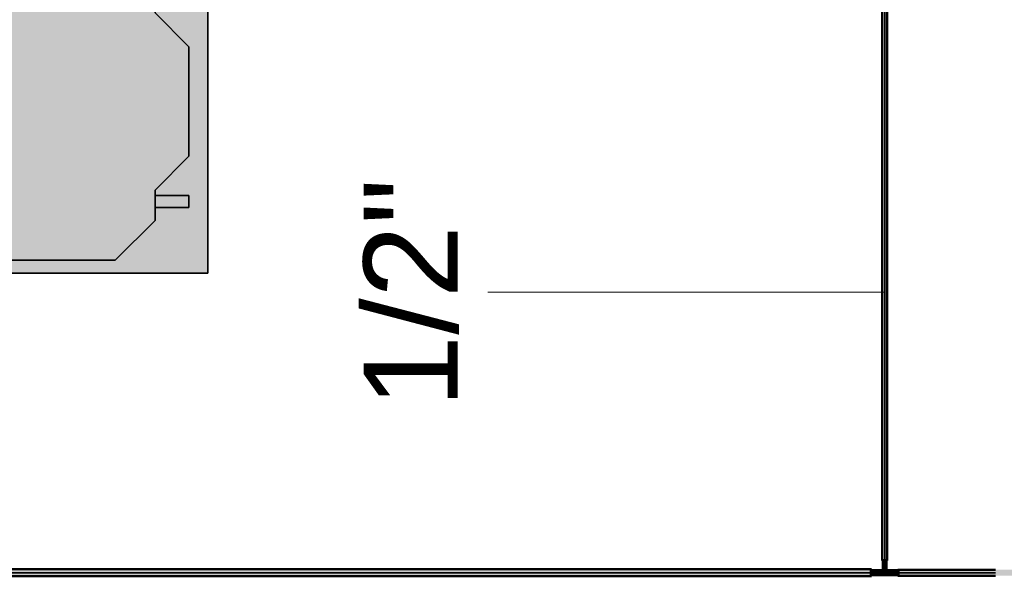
# Model space of a CAD drawing. Header units: millimetres. Extents: x -31934 to 32637, y -11608 to 10611.
# Tile 40 of 59: x 13911 to 16522, y 2225 to 3701. Entities that reach past the tile are written whole.
import ezdxf

# ---------------------------------------------------------------- set-up
doc = ezdxf.new("R2010")
doc.units = ezdxf.units.MM
doc.linetypes.add('Centro', pattern=[30, 12, -6, 6, -6])
doc.linetypes.add('Oculto 1_5', pattern=[2.2, 1.5, -0.7])
for name, color, linetype, lineweight in [('A-DETL', 90, 'Oculto 1_5', 9), ('M-EQPM', 50, 'Continuous', 35), ('P-PIPE', 3, 'Continuous', 50), ('P-PIPE-CNTR', 3, 'Centro', 35), ('P-PIPE-IDEN', 2, 'Continuous', 9)]:
    doc.layers.add(name, color=color, linetype=linetype, lineweight=lineweight)
doc.styles.add('Arial_1', font='arial.ttf', dxfattribs={"height": 250})

# ---------------------------------------------------------------- blocks, each defined once
blk = doc.blocks.new('Midea_VRF_Indoor_4-way Cassette_MI-90_100_112_140_Q4_DHN1-D _2nd DC_ - MI2-100Q4DHN1-V119-PAVIMENTO TÉRREO TUBULAÇÃO FRIGORIGENA')
at = {"layer": 'M-EQPM', "linetype": 'Oculto 1_5', "lineweight": 9}
h = blk.add_hatch(color=256, dxfattribs=at)
h.paths.add_polyline_path([(-121.1, -475), (475, -475), (475, 234.6), (434.7, 235.3), (434.7, 244.2), (475, 244.2), (475, 265.3), (437.7, 266.3), (437.7, 281.1), (475, 281.1), (475, 475), (-475, 475), (-475, -475), (-229.6, -475)])
h.paths.add_polyline_path([(-121.1, -440.4), (-229.6, -440.4), (-415, -255), (-415, 255), (-206.4, 463.6), (206.4, 463.6), (335, 335), (335, 281.2), (425, 280.1), (425, 265.3), (335, 265.3), (335, 244.2), (425, 243.5), (425, 234.6), (335, 234.6), (335, 215), (425, 125), (425, -165), (335, -255), (335, -269), (425, -269.5), (425, -301), (335, -301), (335, -335), (229.6, -440.4)])
for points in [[(-229.6, -440.4), (229.6, -440.4), (335, -335), (335, -255), (425, -165), (425, 125), (335, 215), (335, 335), (206.4, 463.6), (-206.4, 463.6), (-415, 255), (-415, -255)], [(425, 265.3), (425, 281.2), (335, 280.1), (335, 265.3)], [(425, 234.6), (425, 244.2), (335, 243.5), (335, 234.6)], [(335, -301), (425, -300.5), (425, -269), (335, -269.5), (335, -300.5)]]:
    blk.add_hatch(color=256, dxfattribs=at).paths.add_polyline_path(points)
at = {"layer": 'A-DETL'}
for p, q in [((475, 265.3), (475, 281.1)), ((475, 281.1), (475, 265.3)), ((425, 244), (425, 244.2)), ((475, 234.9), (475, 243.9)), ((475, 243.9), (475, 234.9)), ((425, 234.6), (425, 234.8))]:
    blk.add_line(p, q, dxfattribs=at)
at = {"layer": 'M-EQPM'}
for p, q in [((0, 475), (-475, 475)), ((-475, 475), (-475, -475)), ((-475, -475), (-475, 475)), ((-475, 475), (475, 475)), ((475, 475), (0, 475)), ((475, 281.1), (475, 475)), ((475, 475), (475, 281.1)), ((-206.4, 463.6), (-415, 255)), ((-415, 255), (-206.4, 463.6)), ((206.4, 463.6), (-206.4, 463.6)), ((-206.4, 463.6), (206.4, 463.6)), ((335, 335), (206.4, 463.6)), ((206.4, 463.6), (335, 335)), ((335, 215), (335, 335)), ((335, 335), (335, 215)), ((425, 281.2), (335, 281.2)), ((335, 265.3), (425, 265.3)), ((425, 265.3), (425, 281.2)), ((475, 244), (475, 265.3)), ((475, 265.3), (475, 244)), ((-415, 255), (-415, -255)), ((-415, -255), (-415, 255)), ((425, 244.2), (335, 244.2)), ((425, 234.6), (425, 244.2)), ((335, 234.6), (425, 234.6)), ((425, 125), (335, 215)), ((335, 215), (425, 125)), ((475, -475), (475, 234.8)), ((475, 234.8), (475, -475)), ((425, -165), (425, 125)), ((425, 125), (425, -165)), ((335, -255), (425, -165)), ((425, -165), (335, -255)), ((-415, -255), (-229.6, -440.4)), ((-229.6, -440.4), (-415, -255)), ((335, -335), (335, -255)), ((335, -255), (335, -335)), ((425, -269), (335, -269)), ((425, -301), (425, -269)), ((335, -301), (425, -301)), ((229.6, -440.4), (335, -335)), ((335, -335), (229.6, -440.4)), ((-229.6, -440.4), (229.6, -440.4)), ((229.6, -440.4), (-229.6, -440.4)), ((-475, -475), (475, -475)), ((475, -475), (-475, -475))]:
    blk.add_line(p, q, dxfattribs=at)
blk = doc.blocks.new('Bucha de redução reta - Soldada - CU - Padrão-976290-PAVIMENTO TÉRREO TUBULAÇÃO FRIGORIGENA')
at = {"layer": 'P-PIPE', "lineweight": 9}
h = blk.add_hatch(color=20, dxfattribs=at)
h.paths.add_polyline_path([(16201.8, 2230.1), (16201.9, 2230.9), (16200.2, 2232.4), (16201.2, 2230.7)])
h.paths.add_polyline_path([(16206.9, 2230.8), (16208.6, 2232), (16209.3, 2236.4), (16209, 2234.6), (16207.6, 2231.2), (16207.2, 2230.9)])
at = {"layer": 'A-DETL', "color": 20, "linetype": 'Continuous'}
for radius, start, end in [(6.25, 30, 150), (6.25, 30, 150), (5.26, 15, 165), (5.26, 135, 165), (5.26, 60, 120), (5.26, 15, 30)]:
    blk.add_arc((16204.4, 2234.6), radius, start, end, dxfattribs=at)
at = {"layer": 'P-PIPE', "color": 1}
for radius, start, end in [(6.25, 150, 180), (6.25, 150, 180), (6.25, 180, 0), (6.25, 180, 0), (5.26, 165, 180), (5.26, 180, 210), (5.26, 180, 0), (5.26, 240, 315), (5.26, 330, 0), (5.26, 0, 15), (6.25, 0, 30), (6.25, 0, 30)]:
    blk.add_arc((16204.4, 2234.6), radius, start, end, dxfattribs=at)
blk = doc.blocks.new('Cotovelo - Soldado - CU - Padrão-V29-PAVIMENTO TÉRREO TUBULAÇÃO FRIGORIGENA')
at = {"layer": 'P-PIPE', "lineweight": 9}
h = blk.add_hatch(color=20, dxfattribs=at)
h.paths.add_polyline_path([(16200.3, 2232.3), (16204.4, 2232.4), (16199.9, 2233.4), (16200.2, 2232.4)])
h.paths.add_polyline_path([(16204.4, 2243.9), (16204.4, 2246.9), (16201.8, 2247.8), (16203.5, 2245.2)])
h.paths.add_polyline_path([(16204.4, 2232.4), (16203.4, 2245.2), (16199.7, 2250), (16199.9, 2233.9)])
for points in [[(16201.8, 2250), (16204.4, 2250), (16204.4, 2258.7), (16199.9, 2258.7), (16200.7, 2250)], [(16208.1, 2250), (16209, 2250), (16208.1, 2258.7), (16204.4, 2258.7), (16204.4, 2250), (16207, 2250)]]:
    blk.add_hatch(color=20, dxfattribs=at).paths.add_polyline_path(points)
h = blk.add_hatch(color=20, dxfattribs=at)
h.paths.add_polyline_path([(16208.5, 2232.3), (16209, 2233.8), (16204.4, 2232.4)])
h.paths.add_polyline_path([(16204.4, 2232.4), (16209, 2234.1), (16209, 2245.5), (16208.5, 2249.3), (16204.4, 2243.9), (16204.4, 2234.1)])
h.paths.add_polyline_path([(16204.4, 2243.9), (16205.8, 2247.9), (16204.4, 2246.9), (16204.4, 2245.2)])
at = {"layer": 'A-DETL', "color": 20, "linetype": 'Continuous'}
for p, q in [((16199.3, 2258.7), (16199.2, 2258.7)), ((16199.2, 2250), (16199.3, 2250)), ((16209.7, 2258.7), (16209.5, 2258.7)), ((16209.5, 2250), (16209.7, 2250))]:
    blk.add_line(p, q, dxfattribs=at)
at = {"layer": 'A-DETL', "color": 20, "linetype": 'Continuous', "flags": 128}
for points in [[(16199.7, 2235.5), (16199.7, 2235.3), (16199.7, 2235.1), (16199.7, 2235), (16199.7, 2234.9), (16199.7, 2234.8), (16199.7, 2234.7), (16199.7, 2234.7), (16199.7, 2234.6)], [(16209.2, 2234.6), (16209.2, 2234.7), (16209.2, 2234.7), (16209.2, 2234.8), (16209.2, 2234.8), (16209.2, 2235), (16209.2, 2235.1), (16209.2, 2235.2), (16209.2, 2235.4)]]:
    blk.add_lwpolyline(points, dxfattribs=at)
at = {"layer": 'P-PIPE', "color": 1}
for p, q in [((16199.2, 2258.7), (16199.2, 2250)), ((16204.4, 2258.7), (16199.2, 2258.7)), ((16199.2, 2250), (16204.4, 2250)), ((16209.7, 2258.7), (16204.4, 2258.7)), ((16204.4, 2250), (16209.7, 2250)), ((16209.7, 2250), (16209.7, 2258.7))]:
    blk.add_line(p, q, dxfattribs=at)
at = {"layer": 'P-PIPE', "color": 1, "flags": 128}
for points in [[(16199.7, 2250), (16199.7, 2249.4), (16199.7, 2248.8), (16199.7, 2248.2), (16199.7, 2247.6), (16199.7, 2246.9), (16199.7, 2246.3), (16199.7, 2245.8), (16199.7, 2245.2), (16199.7, 2244.6), (16199.7, 2244), (16199.7, 2243.5), (16199.7, 2242.9), (16199.7, 2242.4), (16199.7, 2241.8), (16199.7, 2241.3), (16199.7, 2240.8), (16199.7, 2240.3), (16199.7, 2239.9), (16199.7, 2239.4), (16199.7, 2239), (16199.7, 2238.6), (16199.7, 2238.2), (16199.7, 2237.8), (16199.7, 2237.4), (16199.7, 2237.1), (16199.7, 2236.8), (16199.7, 2236.5), (16199.7, 2236.2), (16199.7, 2235.9), (16199.7, 2235.7), (16199.7, 2235.5), (16199.7, 2235.3), (16199.7, 2235.1), (16199.7, 2235), (16199.7, 2234.9), (16199.7, 2234.8), (16199.7, 2234.7), (16199.7, 2234.7), (16199.7, 2234.6)], [(16209.2, 2234.6), (16209.2, 2234.7), (16209.2, 2234.7), (16209.2, 2234.8), (16209.2, 2234.8), (16209.2, 2235), (16209.2, 2235.1), (16209.2, 2235.2), (16209.2, 2235.4), (16209.2, 2235.6), (16209.2, 2235.9), (16209.2, 2236.1), (16209.2, 2236.4), (16209.2, 2236.7), (16209.2, 2237), (16209.2, 2237.3), (16209.2, 2237.7), (16209.2, 2238.1), (16209.2, 2238.5), (16209.2, 2238.9), (16209.2, 2239.3), (16209.2, 2239.8), (16209.2, 2240.2), (16209.2, 2240.7), (16209.2, 2241.2), (16209.2, 2241.7), (16209.2, 2242.2), (16209.2, 2242.8), (16209.2, 2243.3), (16209.2, 2243.9), (16209.2, 2244.4), (16209.2, 2245), (16209.2, 2245.6), (16209.2, 2246.2), (16209.2, 2246.8), (16209.2, 2247.4), (16209.2, 2248), (16209.2, 2248.6), (16209.2, 2249.2), (16209.2, 2249.8), (16209.2, 2250)]]:
    blk.add_lwpolyline(points, dxfattribs=at)
at = {"layer": 'P-PIPE', "color": 1}
for radius, start, end in [(5.26, 165, 270), (5.26, 165, 270), (4.76, 190, 270), (5.26, 270, 15), (5.26, 270, 15), (4.76, 270, 350)]:
    blk.add_arc((16204.4, 2234.6), radius, start, end, dxfattribs=at)

msp = doc.modelspace()

# ---------------------------------------------------------------- hatches: boundary and pattern name
at = {"layer": 'P-PIPE'}
for color, points in [(10, [(16204.42, 2268.347), (16204.42, 5893.439), (16198.07, 5893.439), (16198.92, 2268.347), (16202.776, 2268.347)]), (10, [(16204.42, 2268.347), (16210.77, 2268.347), (16209.919, 5893.439), (16204.42, 5893.439), (16204.42, 2450.923)]), (256, [(16207.047, 2258.673), (16208.971, 2258.673), (16208.136, 2267.347), (16199.869, 2267.347), (16200.704, 2258.673), (16205.78, 2258.673)]), (10, [(13813.52, 2234.647), (16168.167, 2234.647), (16168.167, 2244.172), (6864.025, 2243.848), (6864.025, 2234.647), (12995.381, 2234.647)]), (10, [(15449.797, 2225.122), (16168.167, 2225.447), (16168.167, 2234.647), (6864.025, 2234.646), (6864.025, 2225.122), (14631.659, 2225.122)]), (256, [(16179.336, 2228.005), (16179.336, 2241.29), (16169.167, 2240.603), (16169.167, 2228.005)]), (10, [(16179.336, 2234.647), (16189.515, 2234.647), (16189.515, 2241.261), (16179.336, 2240.577), (16179.336, 2236.419)]), (10, [(16189.515, 2228.034), (16189.515, 2234.647), (16179.336, 2234.647), (16179.336, 2228.034)]), (1, [(16206.192, 2228.034), (16209.675, 2230.522), (16211.033, 2234.647), (16211.033, 2236.419), (16208.927, 2238.013), (16208.689, 2232.267), (16206.896, 2230.768), (16203.915, 2230.096), (16199.578, 2233.104), (16199.67, 2236.433), (16199.165, 2238.772), (16197.806, 2234.647), (16197.806, 2232.875), (16200.996, 2228.718)]), (1, [(16204.42, 2229.887), (16207.786, 2231.281), (16207.786, 2232.297), (16200.79, 2232.267), (16201.054, 2231.281)]), (10, [(16229.503, 2234.647), (16229.503, 2241.261), (16219.324, 2240.577), (16219.324, 2234.647)]), (10, [(16229.503, 2228.034), (16229.503, 2234.647), (16219.324, 2234.647), (16219.324, 2228.034)]), (256, [(16229.503, 2228.005), (16239.672, 2228.692), (16239.672, 2241.29), (16229.503, 2240.603), (16229.503, 2228.692)])]:
    msp.add_hatch(color=color, dxfattribs=at).paths.add_polyline_path(points)
h = msp.add_hatch(color=10, dxfattribs=at)
h.paths.add_polyline_path([(16219.324, 2234.647), (16219.324, 2240.781), (16209.261, 2239.489), (16211.033, 2234.647)])
h.paths.add_polyline_path([(16189.515, 2234.647), (16197.806, 2234.698), (16198.642, 2237.867), (16199.273, 2240.577), (16189.515, 2239.906), (16189.515, 2236.291)])
h = msp.add_hatch(color=10, dxfattribs=at)
h.paths.add_polyline_path([(16219.324, 2228.514), (16219.324, 2234.647), (16211.033, 2234.597), (16210.198, 2231.427), (16209.566, 2228.718), (16211.033, 2228.687)])
h.paths.add_polyline_path([(16189.515, 2228.514), (16200.099, 2229.887), (16197.806, 2234.647), (16189.515, 2234.647), (16189.515, 2228.718)])
h = msp.add_hatch(color=10, dxfattribs=at)
h.paths.add_polyline_path([(25191.828, 2234.647), (25191.828, 2242.582), (16570.77, 2241.473), (16570.77, 2234.647), (24858.393, 2234.647)])
h.paths.add_polyline_path([(16548.55, 2234.647), (16548.55, 2242.582), (16240.672, 2241.519), (16240.672, 2234.647), (16267.936, 2234.647)])
h = msp.add_hatch(color=10, dxfattribs=at)
h.paths.add_polyline_path([(24858.393, 2226.712), (25191.828, 2227.775), (25191.828, 2234.647), (16570.77, 2234.571), (16570.77, 2226.712), (24449.323, 2226.712)])
h.paths.add_polyline_path([(16548.55, 2226.712), (16548.55, 2234.647), (16240.672, 2234.647), (16240.672, 2226.712), (16267.936, 2226.713)])

# ---------------------------------------------------------------- linework, layer by layer
at = {"layer": 'A-DETL'}
for p, q in [((16198.214, 2268.347), (16198.17, 2268.347)), ((16198.214, 2268.347), (16198.17, 2268.347)), ((16198.383, 2267.347), (16198.17, 2267.347)), ((16198.383, 2267.347), (16198.17, 2267.347)), ((16199.165, 2258.673), (16199.344, 2258.673)), ((16199.165, 2258.673), (16199.344, 2258.673)), ((16209.496, 2258.673), (16209.675, 2258.673)), ((16209.496, 2258.673), (16209.675, 2258.673)), ((16210.67, 2267.347), (16210.457, 2267.347)), ((16210.67, 2267.347), (16210.457, 2267.347)), ((16210.67, 2268.347), (16210.625, 2268.347)), ((16210.67, 2268.347), (16210.625, 2268.347))]:
    msp.add_line(p, q, dxfattribs=at)
at = {"layer": 'A-DETL', "color": 20, "linetype": 'Continuous'}
for p, q in [((16203.22, 2240.997), (16199.793, 2240.997)), ((16209.048, 2240.997), (16205.62, 2240.997))]:
    msp.add_line(p, q, dxfattribs=at)
for centre, radius, start, end in [((16204.42, 2234.647), 6.847, 45, 135), ((16204.42, 2234.647), 6.847, 45, 135), ((16204.42, 2234.647), 4.76, 0, 180), ((16204.42, 2234.647), 4.76, 180, 223.075663), ((16204.42, 2232.267), 2.38, 90, 180), ((16204.42, 2237.027), 2.38, 270, 90), ((16204.42, 2234.647), 4.76, 316.924337, 0)]:
    msp.add_arc(centre, radius, start, end, dxfattribs=at)
at = {"layer": 'P-PIPE', "color": 1}
for p, q in [((16198.07, 5893.439), (16198.07, 2268.347)), ((16210.77, 2268.347), (16210.77, 5893.439)), ((16198.07, 2268.347), (16210.77, 2268.347)), ((16168.167, 2244.172), (6914.025, 2244.172)), ((6914.025, 2225.122), (16168.167, 2225.122)), ((16168.167, 2225.122), (16168.167, 2244.172)), ((16189.515, 2241.494), (16179.336, 2241.494)), ((16179.336, 2241.494), (16179.336, 2241.261)), ((16179.336, 2240.577), (16179.336, 2238.087)), ((16179.336, 2238.071), (16179.336, 2236.427)), ((16179.336, 2236.419), (16179.336, 2234.647)), ((16179.336, 2234.647), (16179.336, 2232.875)), ((16179.336, 2232.867), (16179.336, 2231.224)), ((16179.336, 2231.207), (16179.336, 2228.718)), ((16179.336, 2228.034), (16179.336, 2227.8)), ((16179.336, 2227.8), (16189.515, 2227.8)), ((16189.515, 2234.647), (16189.515, 2241.494)), ((16199.743, 2240.997), (16189.515, 2240.997)), ((16189.515, 2227.8), (16189.515, 2234.647)), ((16189.515, 2228.297), (16204.189, 2228.297)), ((16206.649, 2228.297), (16219.324, 2228.297)), ((16219.324, 2240.997), (16209.097, 2240.997)), ((16229.503, 2241.494), (16219.324, 2241.494)), ((16219.324, 2241.494), (16219.324, 2234.647)), ((16219.324, 2234.647), (16219.324, 2227.8)), ((16219.324, 2227.8), (16229.503, 2227.8)), ((16229.503, 2241.261), (16229.503, 2241.494)), ((16229.503, 2238.087), (16229.503, 2240.577)), ((16229.503, 2236.427), (16229.503, 2238.071)), ((16229.503, 2234.647), (16229.503, 2236.419)), ((16229.503, 2232.875), (16229.503, 2234.647)), ((16229.503, 2231.224), (16229.503, 2232.867)), ((16229.503, 2228.718), (16229.503, 2231.207)), ((16229.503, 2227.8), (16229.503, 2228.034)), ((16498.55, 2242.582), (16240.672, 2242.582)), ((16240.672, 2242.582), (16240.672, 2226.712)), ((16240.672, 2226.712), (16498.55, 2226.712))]:
    msp.add_line(p, q, dxfattribs=at)
at = {"layer": 'P-PIPE'}
for p, q in [((16198.17, 2268.347), (16198.17, 2267.347)), ((16210.67, 2267.347), (16198.17, 2267.347)), ((16200, 2267.347), (16198.17, 2267.347)), ((16199.165, 2267.347), (16199.165, 2258.673)), ((16199.165, 2267.347), (16209.675, 2267.347)), ((16199.165, 2267.347), (16199.869, 2267.347)), ((16199.165, 2258.673), (16209.675, 2258.673)), ((16199.165, 2258.673), (16199.869, 2258.673)), ((16210.67, 2267.347), (16208.839, 2267.347)), ((16208.971, 2267.347), (16209.675, 2267.347)), ((16208.971, 2258.673), (16209.675, 2258.673)), ((16209.675, 2258.673), (16209.675, 2267.347)), ((16210.67, 2267.347), (16210.67, 2268.347)), ((16169.167, 2244.072), (16168.167, 2244.072)), ((16168.167, 2225.222), (16169.167, 2225.222)), ((16169.167, 2244.072), (16169.167, 2225.222)), ((16169.167, 2244.072), (16169.167, 2241.312)), ((16179.336, 2241.524), (16169.167, 2241.524)), ((16169.167, 2227.77), (16169.167, 2241.524)), ((16169.167, 2241.29), (16169.167, 2241.524)), ((16169.167, 2227.77), (16169.167, 2228.005)), ((16169.167, 2227.983), (16169.167, 2225.222)), ((16169.167, 2227.77), (16179.336, 2227.77)), ((16179.336, 2227.77), (16179.336, 2241.524)), ((16179.336, 2241.29), (16179.336, 2241.524)), ((16179.336, 2227.77), (16179.336, 2228.005)), ((16239.672, 2241.524), (16229.503, 2241.524)), ((16229.503, 2241.524), (16229.503, 2241.29)), ((16229.503, 2241.524), (16229.503, 2227.77)), ((16229.503, 2228.005), (16229.503, 2227.77)), ((16229.503, 2227.77), (16239.672, 2227.77)), ((16240.672, 2242.482), (16239.672, 2242.482)), ((16239.672, 2241.433), (16239.672, 2242.482)), ((16239.672, 2226.812), (16239.672, 2242.482)), ((16239.672, 2241.524), (16239.672, 2227.77)), ((16239.672, 2241.524), (16239.672, 2241.29)), ((16239.672, 2228.005), (16239.672, 2227.77)), ((16239.672, 2226.812), (16239.672, 2227.862)), ((16239.672, 2226.812), (16240.672, 2226.812))]:
    msp.add_line(p, q, dxfattribs=at)
at = {"layer": 'P-PIPE', "color": 1}
for start, end in [(135, 180), (135, 180), (180, 0), (180, 0), (0, 45), (0, 45)]:
    msp.add_arc((16204.42, 2234.647), 6.847, start, end, dxfattribs=at)
at = {"layer": 'P-PIPE', "color": 10, "lineweight": 35}
for centre, radius, start, end in [((16204.42, 2234.647), 4.76, 223.738923, 316.261077), ((16204.42, 2232.267), 2.38, 180, 270)]:
    msp.add_arc(centre, radius, start, end, dxfattribs=at)
at = {"layer": 'P-PIPE-CNTR', "color": 10, "linetype": 'Continuous'}
for p, q in [((16204.42, 5893.439), (16204.42, 2268.347)), ((16204.42, 2249.998), (16204.42, 2258.673)), ((16204.42, 2249.998), (16204.42, 2234.647)), ((6914.025, 2234.647), (16168.167, 2234.647)), ((16199.165, 2234.647), (16179.336, 2234.647)), ((16194.9, 2234.647), (16213.94, 2234.647)), ((16204.42, 2225.127), (16204.42, 2244.167)), ((16229.503, 2234.647), (16209.675, 2234.647)), ((16240.672, 2234.647), (16498.55, 2234.647))]:
    msp.add_line(p, q, dxfattribs=at)
at = {"layer": 'P-PIPE-CNTR'}
for p, q in [((16204.42, 2258.673), (16204.42, 2268.347)), ((16179.336, 2234.647), (16168.167, 2234.647)), ((16229.503, 2234.647), (16240.672, 2234.647))]:
    msp.add_line(p, q, dxfattribs=at)
at = {"layer": 'P-PIPE-IDEN'}
msp.add_line((16204.42, 2978.694), (15152.11, 2978.694), dxfattribs=at)

# ---------------------------------------------------------------- block references
at = {"layer": 'A-DETL'}
msp.add_blockref('Midea_VRF_Indoor_4-way Cassette_MI-90_100_112_140_Q4_DHN1-D _2nd DC_ - MI2-100Q4DHN1-V119-PAVIMENTO TÉRREO TUBULAÇÃO FRIGORIGENA', (13934.66, 3503.805), dxfattribs=at)
at = {"layer": 'A-DETL', "color": 20, "linetype": 'Continuous'}
for name in ['Cotovelo - Soldado - CU - Padrão-V29-PAVIMENTO TÉRREO TUBULAÇÃO FRIGORIGENA', 'Bucha de redução reta - Soldada - CU - Padrão-976290-PAVIMENTO TÉRREO TUBULAÇÃO FRIGORIGENA']:
    msp.add_blockref(name, (0, 0), dxfattribs=at)

# ---------------------------------------------------------------- texts
at = {"layer": 'P-PIPE-IDEN', "insert": (14822.61, 2671.194), "char_height": 250, "width": 737.5525, "attachment_point": 1, "rotation": 90, "style": 'Arial_1', "bg_fill": 3, "box_fill_scale": 1.25, "bg_fill_color": 256, "bg_fill_true_color": 13158600, "bg_fill_transparency": 0}
msp.add_mtext('1/2"', dxfattribs=at)

doc.saveas('drawing.dxf')
